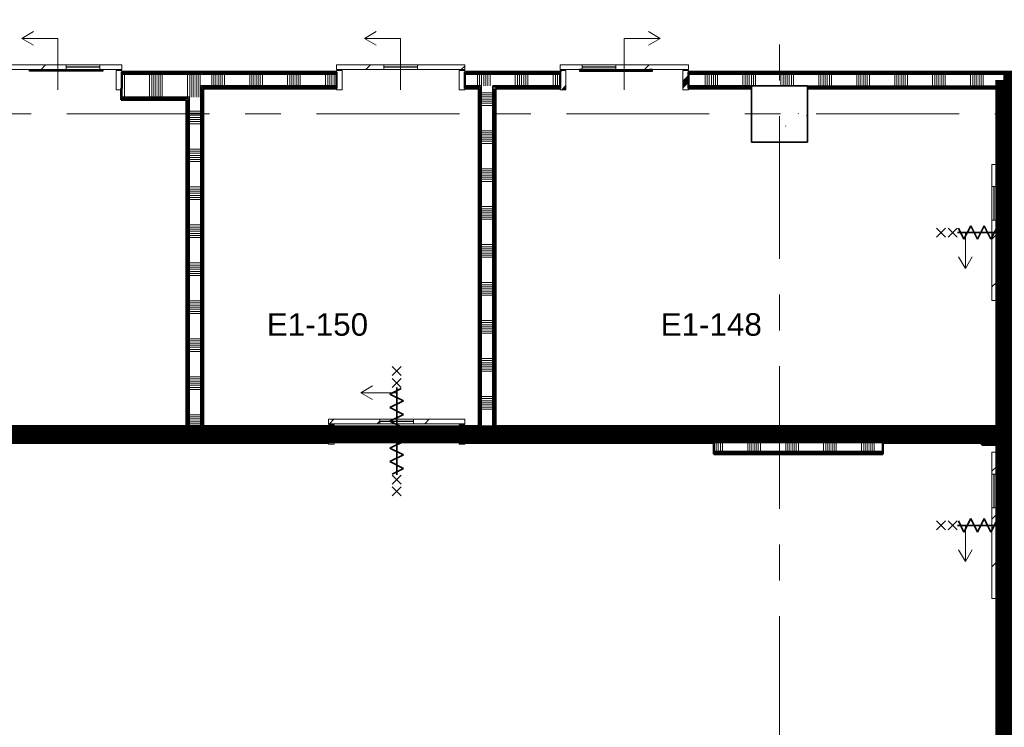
# Model space of a CAD drawing. Extents: x -3204 to 54657, y -2294 to 61632.
# Tile 26 of 65: x 24442 to 33200, y 33547 to 39837. Entities that reach past the tile are written whole.
import ezdxf

# ---------------------------------------------------------------- set-up
doc = ezdxf.new("R2010")
doc.units = 0
doc.header["$LTSCALE"] = 100
doc.linetypes.add('SCHEIDING_BRANDWEREND60', pattern=[3.2, 0.8, -1.6, 0.8])
doc.linetypes.add('stramien', pattern=[22.225, 12.7, -3.175, 3.175, -3.175])
for name, color, linetype, lineweight in [('00---0--FM-RUIMTENR', 7, 'Continuous', 18), ('BA20----_WANDEN', 14, 'Continuous', 50), ('BL$1A---_ALGEMEEN', 7, 'Continuous', 18), ('BL$7A---_STRAMIEN', 7, 'Continuous', 18), ('BL20----_WANDEN', 7, 'Continuous', 25), ('BL28----_CONSTRUCTIES', 4, 'Continuous', 18), ('BL30----_BRANDSYMBOLEN', 14, 'Continuous', 35), ('BL30----_KOZIJNEN', 14, 'Continuous', 25), ('BL40----_BRANDWERENDESCHEIDING_60MIN', 84, 'SCHEIDING_BRANDWEREND60', 158)]:
    doc.layers.add(name, color=color, linetype=linetype, lineweight=lineweight)
doc.styles.add('Arial', font='arial.ttf', dxfattribs={"height": 200})
pattern_1 = [(270, (25510, 39375), (500, 3e-14), []), (270, (25460, 39375), (500, 3e-14), []), (270, (25410, 39375), (500, 3e-14), []), (270, (25360, 39375), (500, 3e-14), [])]
pattern_2 = [(270, (29437.5, 39375), (500, 2e-12), []), (270, (29387.5, 39375), (500, 2e-12), []), (270, (29337.5, 39375), (500, 2e-12), []), (270, (29287.5, 39375), (500, 2e-12), [])]
pattern_3 = [(0, (25925, 37475), (0, 500), []), (0, (25925, 37425), (0, 500), []), (0, (25925, 37375), (0, 500), []), (0, (25925, 37325), (0, 500), [])]
pattern_4 = [(180, (28675, 37925), (6e-13, -500), []), (180, (28675, 37975), (6e-13, -500), []), (180, (28675, 38025), (6e-13, -500), []), (180, (28675, 38075), (6e-13, -500), [])]
pattern_5 = [(270, (27100, 36225), (500, 2e-12), []), (270, (27050, 36225), (500, 2e-12), []), (270, (27000, 36225), (500, 2e-12), []), (270, (26950, 36225), (500, 2e-12), [])]
pattern_6 = [(270, (32360, 36225), (500, 3e-14), []), (270, (32310, 36225), (500, 3e-14), []), (270, (32260, 36225), (500, 3e-14), []), (270, (32210, 36225), (500, 3e-14), [])]
pattern_7 = [(180, (33250, 35002.5), (-6e-14, -500), []), (180, (33250, 35052.5), (-6e-14, -500), []), (180, (33250, 35102.5), (-6e-14, -500), []), (180, (33250, 35152.5), (-6e-14, -500), [])]
pattern_8 = [(180, (33250, 37925), (6e-13, -500), []), (180, (33250, 37975), (6e-13, -500), []), (180, (33250, 38025), (6e-13, -500), []), (180, (33250, 38075), (6e-13, -500), [])]
pattern_9 = [(270, (31167.7, 36225), (500, 3e-14), []), (270, (31117.7, 36225), (500, 3e-14), []), (270, (31067.7, 36225), (500, 3e-14), []), (270, (31017.7, 36225), (500, 3e-14), [])]
pattern_10 = [(225, (16226.6, 26494.92), (212.132, -212.132), [])]
pattern_11 = [(45, (-20616.6, -26494.92), (-212.132, 212.132), [])]
pattern_12 = [(135, (25464.92, -24321.6), (-212.132, -212.132), [])]
pattern_13 = [(135, (22861.92, -24321.6), (-212.132, -212.132), [])]

# ---------------------------------------------------------------- blocks, each defined once
blk = doc.blocks.new('28_CL_beton - kolom - Betonkolom 500x500-V6-1')
at = {"layer": 'BL28----_CONSTRUCTIES'}
h = blk.add_hatch(dxfattribs=at)
h.set_pattern_fill('FP_8', color=256, style=0, pattern_type=2)
h.set_pattern_definition([(50, (-22321.6, -26194.9), (728.737, -63.756), [76.2, -838.2]), (355, (-22321.6, -26194.9), (-140.972, 764.228), [60.96, -670.56]), (100.451, (-22260.9, -26200.2), (587.77, 700.467), [64.76, -712.36]), (46.184, (-22321.6, -25991.7), (1084.316, -168.17), [114.3, -1257.3]), (96.636, (-22231.2, -26005.7), (949.61, 989.71), [97.14, -1068.54]), (351.184, (-22321.6, -25991.7), (949.62, 989.7), [91.44, -1005.84]), (21, (-22220, -26042.5), (606.458, -409.061), [76.2, -838.2]), (326, (-22220, -26042.5), (247.208, 736.753), [60.96, -670.56]), (71.451, (-22169.46, -26076.6), (853.668, 327.685), [64.76, -712.36]), (37.5, (-22321.6, -26194.92), (12.3547, 338.2201), [3.353, -659.079, 3.353, -677.367, -673.1]), (37.5, (-22321.6, -26194.92), (12.3547, 338.2201), [-1343.152, 3.353, -669.747]), (7.5, (-22321.6, -26194.92), (267.279, 400.722), [3.353, -384.759, 3.353, -643.839, -256.54]), (7.5, (-22321.6, -26194.92), (267.279, 400.722), [-1035.304, 3.353, -253.187]), (327.5, (-22548.17, -26194.92), (542.3633, -22.9153), [3.353, -250.647, 3.353, -1840.687]), (327.5, (-22548.17, -26194.92), (542.3633, -22.9153), [-257.353, -789.127, 3.353, -1048.207]), (317.5, (-22649.76, -26194.9), (592.517, 101.707), [3.353, -326.847, 3.353, -522.935, -746.76]), (317.5, (-22649.76, -26194.9), (592.517, 101.707), [-856.488, 3.353, -743.407])])
h.paths.add_polyline_path([(250, -250), (250, 250), (-250, 250), (-250, -250)], flags=0)
at = {"layer": 'BL28----_CONSTRUCTIES', "lineweight": 35}
for p, q in [((250, 250), (-250, 250)), ((-250, 250), (-250, -250)), ((250, -250), (250, 250)), ((-250, -250), (250, -250))]:
    blk.add_line(p, q, dxfattribs=at)
blk = doc.blocks.new('32_DR_AMC_s_enkele schuifdeur_V2 - 1140x2360-2910513-1')
at = {"layer": 'BL$1A---_ALGEMEEN'}
h = blk.add_hatch(dxfattribs=at)
h.set_pattern_fill('FP_681', color=256, style=0, pattern_type=2)
h.set_pattern_definition(pattern_10)
h.paths.add_polyline_path([(250, -95), (250, -135), (895, -135), (895, -95)], flags=0)
h.paths.add_polyline_path([(-50, -95), (-245, -95), (-245, -135), (-50, -135)], flags=0)
at = {"layer": 'BL30----_KOZIJNEN', "lineweight": 18}
h = blk.add_hatch(dxfattribs=at)
h.set_pattern_fill('FP_682', color=256, style=0, pattern_type=2)
h.set_pattern_definition([(225, (16226.6, 26494.9), (500, -500), []), (225, (16056.6, 26494.9), (500, -500), []), (225, (16046.6, 26494.9), (500, -500), []), (225, (16036.6, 26494.9), (500, -500), []), (225, (16026.6, 26494.9), (500, -500), []), (225, (16016.6, 26494.9), (500, -500), []), (225, (16006.6, 26494.9), (500, -500), []), (225, (15996.6, 26494.9), (500, -500), [])])
h.paths.add_polyline_path([(-245, 85), (-245, -85), (-195, -85), (-195, 85)], flags=0)
h.paths.add_polyline_path([(895, 85), (845, 85), (845, -85), (895, -85), (895, 41.9)], flags=0)
h = blk.add_hatch(dxfattribs=at)
h.set_pattern_fill('FP_681', color=256, style=0, pattern_type=2)
h.set_pattern_definition(pattern_10)
h.paths.add_polyline_path([(572, -83), (250, -83), (250, -92), (572, -92)], flags=0)
at = {"layer": 'BL$1A---_ALGEMEEN'}
for p, q in [((325, 84.9), (325, -371)), ((645, -371), (541.1, -311)), ((325, -371), (645, -371)), ((645, -371), (541.1, -431))]:
    blk.add_line(p, q, dxfattribs=at)
at = {"layer": 'BL30----_KOZIJNEN', "lineweight": 18}
for p, q in [((-245, 85), (-195, 85)), ((-245, -85), (-245, 85)), ((-195, 85), (-195, -85)), ((845, 85), (895, 85)), ((845, -85), (845, 85)), ((895, 85), (895, -85)), ((-195, -85), (-245, -85)), ((250, -92), (250, -83)), ((250, -83), (572, -83)), ((572, -83), (572, -92)), ((895, -85), (845, -85)), ((-245, -95), (-50, -95)), ((-245, -135), (-245, -95)), ((-50, -135), (-245, -135)), ((-50, -95), (-50, -135)), ((250, -95), (-50, -95)), ((-50, -118), (-50, -115)), ((-50, -115), (250, -115)), ((250, -118), (-50, -118)), ((-50, -135), (250, -135)), ((572, -92), (250, -92)), ((250, -95), (895, -95)), ((250, -135), (250, -95)), ((250, -115), (250, -118)), ((895, -135), (250, -135)), ((895, -95), (895, -135))]:
    blk.add_line(p, q, dxfattribs=at)
at = {"layer": 'BL30----_KOZIJNEN'}
for p, q in [((-75, -80), (-60, -80)), ((-75, -95), (-75, -80)), ((-72, -83), (-72, -92)), ((-60, -83), (-72, -83)), ((-60, -80), (-60, -83)), ((-60, -80), (560, -80)), ((250, -83), (-60, -83)), ((560, -80), (575, -80)), ((560, -83), (560, -80)), ((572, -83), (560, -83)), ((572, -92), (572, -83)), ((575, -80), (575, -95)), ((-50, -95), (-75, -95)), ((-72, -92), (-50, -92)), ((-50, -92), (-50, -95)), ((-50, -92), (250, -92)), ((250, -95), (-50, -95)), ((550, -92), (572, -92)), ((550, -95), (550, -92)), ((575, -95), (550, -95))]:
    blk.add_line(p, q, dxfattribs=at)
blk = doc.blocks.new('32_DR_AMC_s_enkele schuifdeur_V3 - 1140x2360-2908160-1')
at = {"layer": 'BL$1A---_ALGEMEEN'}
h = blk.add_hatch(dxfattribs=at)
h.set_pattern_fill('FP_683', color=256, style=0, pattern_type=2)
h.set_pattern_definition([(225, (19276.6, 26494.92), (212.132, -212.132), [])])
h.paths.add_polyline_path([(-245, -95), (-245, -135), (175, -135), (175, -95)], flags=0)
h.paths.add_polyline_path([(475, -95), (475, -135), (895, -135), (895, -95)], flags=0)
at = {"layer": 'BL30----_KOZIJNEN', "lineweight": 18}
h = blk.add_hatch(dxfattribs=at)
h.set_pattern_fill('FP_684', color=256, style=0, pattern_type=2)
h.set_pattern_definition([(225, (19276.6, 26494.9), (500, -500), []), (225, (19106.6, 26494.9), (500, -500), []), (225, (19096.6, 26494.9), (500, -500), []), (225, (19086.6, 26494.9), (500, -500), []), (225, (19076.6, 26494.9), (500, -500), []), (225, (19066.6, 26494.9), (500, -500), []), (225, (19056.6, 26494.9), (500, -500), []), (225, (19046.6, 26494.9), (500, -500), [])])
h.paths.add_polyline_path([(-245, 85), (-245, -85), (-195, -85), (-195, 85)], flags=0)
h.paths.add_polyline_path([(895, 85), (845, 85), (845, -85), (895, -85), (895, 41.9)], flags=0)
at = {"layer": 'BL$1A---_ALGEMEEN'}
for p, q in [((325, 84.9), (325, -371)), ((645, -371), (541.1, -311)), ((325, -371), (645, -371)), ((645, -371), (541.1, -431))]:
    blk.add_line(p, q, dxfattribs=at)
at = {"layer": 'BL30----_KOZIJNEN', "lineweight": 18}
for p, q in [((-245, 85), (-195, 85)), ((-245, -85), (-245, 85)), ((-195, 85), (-195, -85)), ((845, 85), (895, 85)), ((845, -85), (845, 85)), ((895, 85), (895, -85)), ((-195, -85), (-245, -85)), ((895, -85), (845, -85)), ((-245, -95), (175, -95)), ((-245, -135), (-245, -95)), ((175, -135), (-245, -135)), ((175, -95), (175, -135)), ((475, -95), (175, -95)), ((175, -118), (175, -115)), ((175, -115), (475, -115)), ((475, -118), (175, -118)), ((175, -135), (475, -135)), ((475, -95), (895, -95)), ((475, -135), (475, -95)), ((475, -115), (475, -118)), ((895, -135), (475, -135)), ((895, -95), (895, -135))]:
    blk.add_line(p, q, dxfattribs=at)
blk = doc.blocks.new('32_DR_AMC_s_enkele schuifdeur_V2 - 1140x2360-2910512-1')
at = {"layer": 'BL$1A---_ALGEMEEN'}
h = blk.add_hatch(dxfattribs=at)
h.set_pattern_fill('FP_685', color=256, style=0, pattern_type=2)
h.set_pattern_definition(pattern_11)
h.paths.add_polyline_path([(895, 95), (895, 135), (250, 135), (250, 95), (571.5, 95)], flags=0)
h.paths.add_polyline_path([(-50, 95), (-50, 135), (-245, 135), (-245, 95)], flags=0)
at = {"layer": 'BL30----_KOZIJNEN', "lineweight": 18}
h = blk.add_hatch(dxfattribs=at)
h.set_pattern_fill('FP_685', color=256, style=0, pattern_type=2)
h.set_pattern_definition(pattern_11)
h.paths.add_polyline_path([(572, 83), (571.5, 92), (250, 92), (250, 83), (571.5, 83)], flags=0)
h = blk.add_hatch(dxfattribs=at)
h.set_pattern_fill('FP_686', color=256, style=0, pattern_type=2)
h.set_pattern_definition([(45, (-20616.6, -26494.9), (-500, 500), []), (45, (-20446.6, -26494.9), (-500, 500), []), (45, (-20436.6, -26494.9), (-500, 500), []), (45, (-20426.6, -26494.9), (-500, 500), []), (45, (-20416.6, -26494.9), (-500, 500), []), (45, (-20406.6, -26494.9), (-500, 500), []), (45, (-20396.6, -26494.9), (-500, 500), []), (45, (-20386.6, -26494.9), (-500, 500), [])])
h.paths.add_polyline_path([(895, -85), (895, 85), (845, 85), (845, -85)], flags=0)
h.paths.add_polyline_path([(-195, -85), (-195, 85), (-245, 85), (-245, -85)], flags=0)
at = {"layer": 'BL$1A---_ALGEMEEN'}
for p, q in [((325, -84.9), (325, 371)), ((325, 371), (645, 371)), ((645, 371), (541.1, 431)), ((645, 371), (541.1, 311))]:
    blk.add_line(p, q, dxfattribs=at)
at = {"layer": 'BL30----_KOZIJNEN', "lineweight": 18}
for p, q in [((-50, 135), (-245, 135)), ((-245, 135), (-245, 95)), ((-245, 95), (-50, 95)), ((-50, 95), (-50, 135)), ((-50, 135), (250, 135)), ((250, 118), (-50, 118)), ((-50, 118), (-50, 115)), ((-50, 115), (250, 115)), ((250, 95), (-50, 95)), ((895, 135), (250, 135)), ((250, 135), (250, 95)), ((250, 115), (250, 118)), ((250, 95), (895, 95)), ((572, 92), (250, 92)), ((250, 92), (250, 83)), ((572, 83), (572, 92)), ((895, 95), (895, 135)), ((-245, 85), (-245, -85)), ((-195, 85), (-245, 85)), ((-195, -85), (-195, 85)), ((250, 83), (572, 83)), ((895, 85), (845, 85)), ((845, 85), (845, -85)), ((895, -85), (895, 85)), ((-245, -85), (-195, -85)), ((845, -85), (895, -85))]:
    blk.add_line(p, q, dxfattribs=at)
at = {"layer": 'BL30----_KOZIJNEN'}
for p, q in [((-50, 95), (-75, 95)), ((-75, 95), (-75, 80)), ((-72, 83), (-72, 92)), ((-72, 92), (-50, 92)), ((-50, 92), (-50, 95)), ((250, 95), (-50, 95)), ((-50, 92), (250, 92)), ((550, 95), (550, 92)), ((575, 95), (550, 95)), ((550, 92), (572, 92)), ((572, 92), (572, 83)), ((575, 80), (575, 95)), ((-75, 80), (-60, 80)), ((-60, 83), (-72, 83)), ((-60, 80), (-60, 83)), ((250, 83), (-60, 83)), ((-60, 80), (560, 80)), ((572, 83), (560, 83)), ((560, 83), (560, 80)), ((560, 80), (575, 80))]:
    blk.add_line(p, q, dxfattribs=at)
blk = doc.blocks.new('32_DR_AMC_s_enkele schuifdeur_V3 - 1210x2360_wbdbo60-2939372-1')
at = {"layer": 'BL30----_BRANDSYMBOLEN', "lineweight": 18}
h = blk.add_hatch(dxfattribs=at)
h.set_pattern_fill('FP_687', color=256, style=0, pattern_type=2)
h.set_pattern_definition([(225, (19241.6, 23344.92), (212.132, -212.132), [])])
h.paths.add_polyline_path([(-280, -95), (-280, -135), (175, -135), (175, -95)], flags=0)
h.paths.add_polyline_path([(475, -95), (475, -135), (930, -135), (930, -95)], flags=0)
at = {"layer": 'BL30----_KOZIJNEN', "lineweight": 18}
h = blk.add_hatch(dxfattribs=at)
h.set_pattern_fill('FP_688', color=256, style=0, pattern_type=2)
h.set_pattern_definition([(225, (19241.6, 23344.9), (500, -500), []), (225, (19071.6, 23344.9), (500, -500), []), (225, (19061.6, 23344.9), (500, -500), []), (225, (19051.6, 23344.9), (500, -500), []), (225, (19041.6, 23344.9), (500, -500), []), (225, (19031.6, 23344.9), (500, -500), []), (225, (19021.6, 23344.9), (500, -500), []), (225, (19011.6, 23344.9), (500, -500), [])])
h.paths.add_polyline_path([(-230, 85), (-280, 85), (-280, -85), (-230, -85)], flags=0)
h.paths.add_polyline_path([(880, 85), (880, -85), (930, -85), (930, 85)], flags=0)
at = {"layer": 'BL$1A---_ALGEMEEN'}
for p, q in [((325, 84.9), (325, -371)), ((645, -371), (541.1, -311)), ((325, -371), (645, -371)), ((645, -371), (541.1, -431))]:
    blk.add_line(p, q, dxfattribs=at)
at = {"layer": 'BL30----_BRANDSYMBOLEN'}
for p, q in [((285, 466.4), (365, 546.4)), ((365, 466.4), (285, 546.4)), ((285, 361.4), (365, 441.4)), ((365, 361.4), (285, 441.4)), ((365, 351.4), (265, 301.4)), ((325, -416.3), (325, 358.7)), ((325, -416.3), (325, 358.7)), ((265, 301.4), (385, 241.4)), ((385, 241.4), (265, 181.4)), ((265, 181.4), (385, 121.4)), ((385, 121.4), (265, 61.4)), ((265, 61.4), (385, 1.4)), ((385, 1.4), (265, -58.6)), ((265, -58.6), (385, -118.6)), ((385, -118.6), (265, -178.6)), ((265, -178.6), (385, -238.6)), ((385, -238.6), (265, -298.6)), ((265, -298.6), (385, -358.6)), ((385, -358.6), (285, -408.6)), ((365, -498.7), (285, -418.6)), ((285, -498.7), (365, -418.6)), ((285, -603.6), (365, -523.6)), ((365, -603.6), (285, -523.6))]:
    blk.add_line(p, q, dxfattribs=at)
at = {"layer": 'BL30----_KOZIJNEN', "lineweight": 18}
for p, q in [((-280, 85), (-230, 85)), ((-280, -85), (-280, 85)), ((-230, 85), (-230, -85)), ((880, 85), (930, 85)), ((880, -85), (880, 85)), ((930, 85), (930, -85)), ((-230, -85), (-280, -85)), ((930, -85), (880, -85)), ((-280, -95), (175, -95)), ((-280, -135), (-280, -95)), ((175, -135), (-280, -135)), ((175, -95), (175, -135)), ((475, -95), (175, -95)), ((175, -118), (175, -115)), ((175, -115), (475, -115)), ((475, -118), (175, -118)), ((175, -135), (475, -135)), ((475, -95), (930, -95)), ((475, -135), (475, -95)), ((475, -115), (475, -118)), ((930, -135), (475, -135)), ((930, -95), (930, -135))]:
    blk.add_line(p, q, dxfattribs=at)
blk = doc.blocks.new('32_DR_AMC_s_enkele schuifdeur_V2 - 1210x2360_wbdbo60-2939375-1')
at = {"layer": 'BL30----_BRANDSYMBOLEN', "lineweight": 18}
h = blk.add_hatch(dxfattribs=at)
h.set_pattern_fill('FP_710', color=256, style=0, pattern_type=2)
h.set_pattern_definition(pattern_12)
h.paths.add_polyline_path([(930, -70), (215, -70), (215, -110), (930, -110)], flags=0)
h.paths.add_polyline_path([(-85, -110), (-85, -70), (-280, -70), (-280, -110)], flags=0)
at = {"layer": 'BL30----_KOZIJNEN', "lineweight": 18}
h = blk.add_hatch(dxfattribs=at)
h.set_pattern_fill('FP_710', color=256, style=0, pattern_type=2)
h.set_pattern_definition(pattern_12)
h.paths.add_polyline_path([(537, -58), (215, -58), (215, -67), (537, -67)], flags=0)
at = {"layer": 'BL$1A---_ALGEMEEN'}
for p, q in [((325, 109.9), (325, -346)), ((325, -346), (645, -346)), ((645, -346), (541.1, -286)), ((645, -346), (541.1, -406))]:
    blk.add_line(p, q, dxfattribs=at)
at = {"layer": 'BL30----_BRANDSYMBOLEN'}
for p, q in [((285, 466.4), (365, 546.4)), ((365, 466.4), (285, 546.4)), ((285, 361.4), (365, 441.4)), ((365, 361.4), (285, 441.4)), ((365, 351.4), (265, 301.4)), ((325, -416.3), (325, 358.7)), ((325, -416.3), (325, 358.7)), ((265, 301.4), (385, 241.4)), ((385, 241.4), (265, 181.4)), ((265, 181.4), (385, 121.4)), ((385, 121.4), (265, 61.4)), ((265, 61.4), (385, 1.4)), ((385, 1.4), (265, -58.6)), ((265, -58.6), (385, -118.6)), ((385, -118.6), (265, -178.6)), ((265, -178.6), (385, -238.6)), ((385, -238.6), (265, -298.6)), ((265, -298.6), (385, -358.6)), ((385, -358.6), (285, -408.6)), ((365, -498.7), (285, -418.6)), ((285, -498.7), (365, -418.6)), ((285, -603.6), (365, -523.6)), ((365, -603.6), (285, -523.6))]:
    blk.add_line(p, q, dxfattribs=at)
at = {"layer": 'BL30----_KOZIJNEN', "lineweight": 18}
for p, q in [((-280, 60), (-230, 60)), ((-280, -60), (-280, 60)), ((-230, 60), (-230, -60)), ((880, 60), (930, 60)), ((880, -60), (880, 60)), ((930, 60), (930, -60)), ((-230, -60), (-280, -60)), ((-280, -70), (-85, -70)), ((-280, -110), (-280, -70)), ((-85, -70), (-85, -110)), ((215, -70), (-85, -70)), ((215, -67), (215, -58)), ((215, -58), (537, -58)), ((537, -67), (215, -67)), ((215, -70), (930, -70)), ((215, -110), (215, -70)), ((537, -58), (537, -67)), ((930, -60), (880, -60)), ((930, -70), (930, -110)), ((-85, -110), (-280, -110)), ((-85, -93), (-85, -90)), ((-85, -90), (215, -90)), ((215, -93), (-85, -93)), ((-85, -110), (215, -110)), ((215, -90), (215, -93)), ((930, -110), (215, -110))]:
    blk.add_line(p, q, dxfattribs=at)
at = {"layer": 'BL30----_KOZIJNEN'}
for p, q in [((-110, -55), (-95, -55)), ((-110, -70), (-110, -55)), ((-85, -70), (-110, -70)), ((-107, -58), (-107, -67)), ((-95, -58), (-107, -58)), ((-107, -67), (-85, -67)), ((-95, -55), (-95, -58)), ((-95, -55), (525, -55)), ((215, -58), (-95, -58)), ((-85, -67), (-85, -70)), ((-85, -67), (215, -67)), ((215, -70), (-85, -70)), ((515, -67), (537, -67)), ((515, -70), (515, -67)), ((540, -70), (515, -70)), ((525, -55), (540, -55)), ((525, -58), (525, -55)), ((537, -58), (525, -58)), ((537, -67), (537, -58)), ((540, -55), (540, -70))]:
    blk.add_line(p, q, dxfattribs=at)
blk = doc.blocks.new('32_DR_AMC_s_enkele schuifdeur_V2 - 1300x2360_wbdbo60-2939376-1')
at = {"layer": 'BL30----_BRANDSYMBOLEN', "lineweight": 18}
h = blk.add_hatch(dxfattribs=at)
h.set_pattern_fill('FP_711', color=256, style=0, pattern_type=2)
h.set_pattern_definition(pattern_13)
h.paths.add_polyline_path([(975, -70), (170, -70), (170, -110), (975, -110)], flags=0)
h.paths.add_polyline_path([(-130, -70), (-325, -70), (-325, -110), (-130, -110)], flags=0)
at = {"layer": 'BL30----_KOZIJNEN', "lineweight": 18}
h = blk.add_hatch(dxfattribs=at)
h.set_pattern_fill('FP_712', color=256, style=0, pattern_type=2)
h.set_pattern_definition([(135, (22861.9, -24321.6), (-500, -500), []), (135, (22861.9, -24151.6), (-500, -500), []), (135, (22861.9, -24141.6), (-500, -500), []), (135, (22861.9, -24131.6), (-500, -500), []), (135, (22861.9, -24121.6), (-500, -500), []), (135, (22861.9, -24111.6), (-500, -500), []), (135, (22861.9, -24101.6), (-500, -500), []), (135, (22861.9, -24091.6), (-500, -500), [])])
h.paths.add_polyline_path([(975, 60), (925, 60), (925, -60), (975, -60)], flags=0)
h.paths.add_polyline_path([(-275, 60), (-325, 60), (-325, -60), (-275, -60)], flags=0)
h = blk.add_hatch(dxfattribs=at)
h.set_pattern_fill('FP_711', color=256, style=0, pattern_type=2)
h.set_pattern_definition(pattern_13)
h.paths.add_polyline_path([(492, -58), (170, -58), (170, -67), (492, -67)], flags=0)
at = {"layer": 'BL$1A---_ALGEMEEN'}
for p, q in [((325, 109.9), (325, -346)), ((325, -346), (645, -346)), ((645, -346), (541.1, -286)), ((645, -346), (541.1, -406))]:
    blk.add_line(p, q, dxfattribs=at)
at = {"layer": 'BL30----_BRANDSYMBOLEN'}
for p, q in [((285, 466.4), (365, 546.4)), ((365, 466.4), (285, 546.4)), ((285, 361.4), (365, 441.4)), ((365, 361.4), (285, 441.4)), ((365, 351.4), (265, 301.4)), ((325, -416.3), (325, 358.7)), ((325, -416.3), (325, 358.7)), ((265, 301.4), (385, 241.4)), ((385, 241.4), (265, 181.4)), ((265, 181.4), (385, 121.4)), ((385, 121.4), (265, 61.4)), ((265, 61.4), (385, 1.4)), ((385, 1.4), (265, -58.6)), ((265, -58.6), (385, -118.6)), ((385, -118.6), (265, -178.6)), ((265, -178.6), (385, -238.6)), ((385, -238.6), (265, -298.6)), ((265, -298.6), (385, -358.6)), ((385, -358.6), (285, -408.6)), ((365, -498.7), (285, -418.6)), ((285, -498.7), (365, -418.6)), ((285, -603.6), (365, -523.6)), ((365, -603.6), (285, -523.6))]:
    blk.add_line(p, q, dxfattribs=at)
at = {"layer": 'BL30----_KOZIJNEN', "lineweight": 18}
for p, q in [((-325, 60), (-275, 60)), ((-325, -60), (-325, 60)), ((-275, 60), (-275, -60)), ((925, 60), (975, 60)), ((925, -60), (925, 60)), ((975, 60), (975, -60)), ((-275, -60), (-325, -60)), ((-325, -70), (-130, -70)), ((-325, -110), (-325, -70)), ((-130, -70), (-130, -110)), ((170, -70), (-130, -70)), ((170, -67), (170, -58)), ((170, -58), (492, -58)), ((492, -67), (170, -67)), ((170, -70), (975, -70)), ((170, -110), (170, -70)), ((492, -58), (492, -67)), ((975, -60), (925, -60)), ((975, -70), (975, -110)), ((-130, -110), (-325, -110)), ((-130, -93), (-130, -90)), ((-130, -90), (170, -90)), ((170, -93), (-130, -93)), ((-130, -110), (170, -110)), ((170, -90), (170, -93)), ((975, -110), (170, -110))]:
    blk.add_line(p, q, dxfattribs=at)
at = {"layer": 'BL30----_KOZIJNEN'}
for p, q in [((-155, -55), (-140, -55)), ((-155, -70), (-155, -55)), ((-130, -70), (-155, -70)), ((-152, -58), (-152, -67)), ((-140, -58), (-152, -58)), ((-152, -67), (-130, -67)), ((-140, -55), (-140, -58)), ((-140, -55), (480, -55)), ((170, -58), (-140, -58)), ((-130, -67), (-130, -70)), ((-130, -67), (170, -67)), ((170, -70), (-130, -70)), ((470, -67), (492, -67)), ((470, -70), (470, -67)), ((495, -70), (470, -70)), ((480, -55), (495, -55)), ((480, -58), (480, -55)), ((492, -58), (480, -58)), ((492, -67), (492, -58)), ((495, -55), (495, -70))]:
    blk.add_line(p, q, dxfattribs=at)

msp = doc.modelspace()

# ---------------------------------------------------------------- hatches: boundary and pattern name
at = {"layer": 'BA20----_WANDEN', "lineweight": 18}
h = msp.add_hatch(dxfattribs=at)
h.set_pattern_fill('FP_256', color=256, angle=-270, style=0, pattern_type=2)
h.set_pattern_definition([(270, (25710, 39375), (337.5, 2e-14), []), (270, (25691.25, 39375), (337.5, 2e-14), []), (270, (25672.5, 39375), (337.5, 2e-14), []), (270, (25653.75, 39375), (337.5, 2e-14), []), (270, (25635, 39375), (337.5, 2e-14), []), (270, (25616.25, 39375), (337.5, 2e-14), []), (270, (25597.5, 39375), (337.5, 2e-14), [])])
h.paths.add_polyline_path([(25950, 39150), (26050, 39150), (26050, 39350), (25350, 39350), (25350, 39225), (25345, 39225), (25345, 39150), (25726.6, 39150)], flags=0)
h = msp.add_hatch(dxfattribs=at)
h.set_pattern_fill('FP_255', color=256, angle=-270, style=0, pattern_type=2)
h.set_pattern_definition(pattern_1)
h.paths.add_polyline_path([(26075, 39362.5), (26075, 39375), (25350, 39375), (25350, 39362.5), (26062.5, 39362.5)], flags=0)
h = msp.add_hatch(dxfattribs=at)
h.set_pattern_fill('FP_255', color=256, angle=-270, style=0, pattern_type=2)
h.set_pattern_definition(pattern_1)
h.paths.add_polyline_path([(25350, 39350), (26062.5, 39350), (26062.5, 39362.5), (25350, 39362.5)], flags=0)
h = msp.add_hatch(dxfattribs=at)
h.set_pattern_fill('FP_258', color=256, angle=-270, style=0, pattern_type=2)
h.set_pattern_definition([(270, (29637.5, 39375), (337.5, 1e-12), []), (270, (29618.75, 39375), (337.5, 1e-12), []), (270, (29600, 39375), (337.5, 1e-12), []), (270, (29581.25, 39375), (337.5, 1e-12), []), (270, (29562.5, 39375), (337.5, 1e-12), []), (270, (29543.75, 39375), (337.5, 1e-12), []), (270, (29525, 39375), (337.5, 1e-12), [])])
h.paths.add_polyline_path([(33200, 39250), (33200, 39350), (30390, 39350), (30390, 39250), (33175, 39250)], flags=0)
h.paths.add_polyline_path([(29250, 39250), (29250, 39350), (28400, 39350), (28400, 39250), (28650, 39250)], flags=0)
h.paths.add_polyline_path([(27260, 39250), (27260, 39350), (26050, 39350), (26050, 39250), (26075, 39250)], flags=0)
h = msp.add_hatch(dxfattribs=at)
h.set_pattern_fill('FP_259', color=256, angle=90, style=0, pattern_type=2)
h.set_pattern_definition(pattern_3)
h.paths.add_polyline_path([(26075, 36225), (26075, 39237.5), (26062.5, 39237.5), (26062.5, 36225)], flags=0)
h.paths.add_polyline_path([(26075, 39350), (26075, 39362.5), (26062.5, 39362.5), (26062.5, 39350)], flags=0)
h = msp.add_hatch(dxfattribs=at)
h.set_pattern_fill('FP_257', color=256, angle=-270, style=0, pattern_type=2)
h.set_pattern_definition(pattern_2)
h.paths.add_polyline_path([(33200, 39362.5), (33200, 39375), (30390, 39375), (30390, 39362.5)], flags=0)
h.paths.add_polyline_path([(29250, 39362.5), (29250, 39375), (28400, 39375), (28400, 39362.5)], flags=0)
h.paths.add_polyline_path([(27260, 39362.5), (27260, 39375), (26075, 39375), (26075, 39362.5)], flags=0)
h = msp.add_hatch(dxfattribs=at)
h.set_pattern_fill('FP_257', color=256, angle=-270, style=0, pattern_type=2)
h.set_pattern_definition(pattern_2)
h.paths.add_polyline_path([(33200, 39350), (33200, 39362.5), (30390, 39362.5), (30390, 39350)], flags=0)
h.paths.add_polyline_path([(28400, 39350), (29250, 39350), (29250, 39362.5), (28400, 39362.5)], flags=0)
h.paths.add_polyline_path([(27260, 39350), (27260, 39362.5), (26075, 39362.5), (26075, 39350)], flags=0)
h = msp.add_hatch(dxfattribs=at)
h.set_pattern_fill('FP_259', color=256, angle=90, style=0, pattern_type=2)
h.set_pattern_definition(pattern_3)
h.paths.add_polyline_path([(26062.5, 36225), (26062.5, 39250), (26050, 39250), (26050, 36225)], flags=0)
h = msp.add_hatch(dxfattribs=at)
h.set_pattern_fill('FP_257', color=256, angle=-270, style=0, pattern_type=2)
h.set_pattern_definition(pattern_2)
h.paths.add_polyline_path([(33162.5, 39237.5), (33175, 39237.5), (33175, 39250), (31450, 39250), (31450, 39237.5), (32236.4, 39237.5)], flags=0)
h.paths.add_polyline_path([(30950, 39237.5), (30950, 39250), (30390, 39250), (30390, 39237.5)], flags=0)
h.paths.add_polyline_path([(29250, 39237.5), (29250, 39250), (28650, 39250), (28650, 39237.5)], flags=0)
h.paths.add_polyline_path([(28400, 39237.5), (28550, 39237.5), (28550, 39250), (28400, 39250)], flags=0)
h.paths.add_polyline_path([(27260, 39237.5), (27260, 39250), (26062.5, 39250), (26062.5, 39237.5), (26075, 39237.5)], flags=0)
h = msp.add_hatch(dxfattribs=at)
h.set_pattern_fill('FP_257', color=256, angle=-270, style=0, pattern_type=2)
h.set_pattern_definition(pattern_2)
h.paths.add_polyline_path([(33150, 39225), (33162.5, 39225), (33162.5, 39237.5), (31450, 39237.5), (31450, 39225), (32236.4, 39225)], flags=0)
h.paths.add_polyline_path([(30950, 39225), (30950, 39237.5), (30390, 39237.5), (30390, 39225)], flags=0)
h.paths.add_polyline_path([(29250, 39225), (29250, 39237.5), (28650, 39237.5), (28650, 39225), (28675, 39225)], flags=0)
h.paths.add_polyline_path([(28400, 39225), (28537.5, 39225), (28537.5, 39237.5), (28400, 39237.5)], flags=0)
h.paths.add_polyline_path([(27260, 39225), (27260, 39237.5), (26075, 39237.5), (26075, 39225)], flags=0)
h = msp.add_hatch(dxfattribs=at)
h.set_pattern_fill('FP_261', color=256, angle=90, style=0, pattern_type=2)
h.set_pattern_definition(pattern_4)
h.paths.add_polyline_path([(28550, 36212.5), (28550, 39237.5), (28537.5, 39237.5), (28537.5, 36212.5)], flags=0)
h = msp.add_hatch(dxfattribs=at)
h.set_pattern_fill('FP_262', color=256, angle=90, style=0, pattern_type=2)
h.set_pattern_definition([(180, (28675, 37725), (4e-13, -337.5), []), (180, (28675, 37743.75), (4e-13, -337.5), []), (180, (28675, 37762.5), (4e-13, -337.5), []), (180, (28675, 37781.25), (4e-13, -337.5), []), (180, (28675, 37800), (4e-13, -337.5), []), (180, (28675, 37818.75), (4e-13, -337.5), []), (180, (28675, 37837.5), (4e-13, -337.5), [])])
h.paths.add_polyline_path([(28650, 36200), (28650, 39250), (28550, 39250), (28550, 36200)], flags=0)
h = msp.add_hatch(dxfattribs=at)
h.set_pattern_fill('FP_522', color=256, angle=90, style=0, pattern_type=2)
h.set_pattern_definition(pattern_8)
h.paths.add_polyline_path([(33162.5, 36212.5), (33175, 36212.5), (33175, 37340), (33162.5, 37340), (33162.5, 36225)], flags=0)
h.paths.add_polyline_path([(33162.5, 38550), (33175, 38550), (33175, 39237.5), (33162.5, 39237.5), (33162.5, 38658.8)], flags=0)
h = msp.add_hatch(dxfattribs=at)
h.set_pattern_fill('FP_523', color=256, angle=90, style=0, pattern_type=2)
h.set_pattern_definition([(180, (33250, 37725), (4e-13, -337.5), []), (180, (33250, 37743.75), (4e-13, -337.5), []), (180, (33250, 37762.5), (4e-13, -337.5), []), (180, (33250, 37781.25), (4e-13, -337.5), []), (180, (33250, 37800), (4e-13, -337.5), []), (180, (33250, 37818.75), (4e-13, -337.5), []), (180, (33250, 37837.5), (4e-13, -337.5), [])])
h.paths.add_polyline_path([(33175, 36200), (33225, 36200), (33225, 37340), (33175, 37340), (33175, 36212.5)], flags=0)
h.paths.add_polyline_path([(33175, 38550), (33225, 38550), (33225, 39250), (33175, 39250), (33175, 38658.8)], flags=0)
h = msp.add_hatch(dxfattribs=at)
h.set_pattern_fill('FP_255', color=256, angle=-270, style=0, pattern_type=2)
h.set_pattern_definition(pattern_1)
h.paths.add_polyline_path([(25345, 39137.5), (25950, 39137.5), (25950, 39150), (25345, 39150)], flags=0)
h = msp.add_hatch(dxfattribs=at)
h.set_pattern_fill('FP_260', color=256, angle=90, style=0, pattern_type=2)
h.set_pattern_definition([(0, (25925, 37675), (0, 337.5), []), (0, (25925, 37656.25), (0, 337.5), []), (0, (25925, 37637.5), (0, 337.5), []), (0, (25925, 37618.75), (0, 337.5), []), (0, (25925, 37600), (0, 337.5), []), (0, (25925, 37581.25), (0, 337.5), []), (0, (25925, 37562.5), (0, 337.5), [])])
h.paths.add_polyline_path([(26050, 36200), (26050, 39150), (25950, 39150), (25950, 36200)], flags=0)
h = msp.add_hatch(dxfattribs=at)
h.set_pattern_fill('FP_261', color=256, angle=90, style=0, pattern_type=2)
h.set_pattern_definition(pattern_4)
h.paths.add_polyline_path([(28537.5, 36225), (28537.5, 39225), (28525, 39225), (28525, 36225)], flags=0)
h = msp.add_hatch(dxfattribs=at)
h.set_pattern_fill('FP_261', color=256, angle=90, style=0, pattern_type=2)
h.set_pattern_definition(pattern_4)
h.paths.add_polyline_path([(28662.5, 36225), (28662.5, 39225), (28650, 39225), (28650, 36225)], flags=0)
h = msp.add_hatch(dxfattribs=at)
h.set_pattern_fill('FP_261', color=256, angle=90, style=0, pattern_type=2)
h.set_pattern_definition(pattern_4)
h.paths.add_polyline_path([(28675, 36225), (28675, 39225), (28662.5, 39225), (28662.5, 36225)], flags=0)
h = msp.add_hatch(dxfattribs=at)
h.set_pattern_fill('FP_522', color=256, angle=90, style=0, pattern_type=2)
h.set_pattern_definition(pattern_8)
h.paths.add_polyline_path([(33162.5, 36225), (33162.5, 37340), (33150, 37340), (33150, 36225)], flags=0)
h.paths.add_polyline_path([(33150, 38550), (33162.5, 38550), (33162.5, 39225), (33150, 39225), (33150, 38658.8)], flags=0)
h = msp.add_hatch(dxfattribs=at)
h.set_pattern_fill('FP_255', color=256, angle=-270, style=0, pattern_type=2)
h.set_pattern_definition(pattern_1)
h.paths.add_polyline_path([(25925, 39125), (25937.5, 39125), (25937.5, 39137.5), (25345, 39137.5), (25345, 39125), (25726.6, 39125)], flags=0)
h = msp.add_hatch(dxfattribs=at)
h.set_pattern_fill('FP_259', color=256, angle=90, style=0, pattern_type=2)
h.set_pattern_definition(pattern_3)
h.paths.add_polyline_path([(25937.5, 36225), (25937.5, 39125), (25925, 39125), (25925, 36225)], flags=0)
h = msp.add_hatch(dxfattribs=at)
h.set_pattern_fill('FP_259', color=256, angle=90, style=0, pattern_type=2)
h.set_pattern_definition(pattern_3)
h.paths.add_polyline_path([(25950, 36212.5), (25950, 39137.5), (25937.5, 39137.5), (25937.5, 36212.5)], flags=0)
h = msp.add_hatch(dxfattribs=at)
h.set_pattern_fill('FP_265', color=256, angle=-270, style=0, pattern_type=2)
h.set_pattern_definition(pattern_5)
h.paths.add_polyline_path([(30615.4, 36212.5), (30615.4, 36225), (28650, 36225), (28650, 36212.5), (30066.5, 36212.5)], flags=0)
h.paths.add_polyline_path([(28537.5, 36212.5), (28537.5, 36225), (28400, 36225), (28400, 36212.5)], flags=0)
h.paths.add_polyline_path([(25726.6, 36212.5), (25937.5, 36212.5), (25937.5, 36225), (23984.6, 36225), (23984.6, 36212.5)], flags=0)
h.paths.add_polyline_path([(27190, 36212.5), (27190, 36225), (26050, 36225), (26050, 36212.5)], flags=0)
h = msp.add_hatch(dxfattribs=at)
h.set_pattern_fill('FP_265', color=256, angle=-270, style=0, pattern_type=2)
h.set_pattern_definition(pattern_5)
h.paths.add_polyline_path([(30066.5, 36200), (30615.4, 36200), (30615.4, 36212.5), (28650, 36212.5), (28650, 36200)], flags=0)
h.paths.add_polyline_path([(28550, 36200), (28550, 36212.5), (28400, 36212.5), (28400, 36200)], flags=0)
h.paths.add_polyline_path([(27190, 36200), (27190, 36212.5), (26050, 36212.5), (26050, 36200)], flags=0)
h.paths.add_polyline_path([(25950, 36200), (25950, 36212.5), (23984.6, 36212.5), (23984.6, 36200), (25726.6, 36200)], flags=0)
h = msp.add_hatch(dxfattribs=at)
h.set_pattern_fill('FP_266', color=256, angle=-270, style=0, pattern_type=2)
h.set_pattern_definition([(270, (27300, 36225), (337.5, 1e-12), []), (270, (27281.25, 36225), (337.5, 1e-12), []), (270, (27262.5, 36225), (337.5, 1e-12), []), (270, (27243.75, 36225), (337.5, 1e-12), []), (270, (27225, 36225), (337.5, 1e-12), []), (270, (27206.25, 36225), (337.5, 1e-12), []), (270, (27187.5, 36225), (337.5, 1e-12), [])])
h.paths.add_polyline_path([(30615.4, 36100), (30615.4, 36200), (28400, 36200), (28400, 36100), (30066.5, 36100)], flags=0)
h.paths.add_polyline_path([(27190, 36100), (27190, 36200), (23984.6, 36200), (23984.6, 36100), (25726.6, 36100)], flags=0)
h = msp.add_hatch(dxfattribs=at)
h.set_pattern_fill('FP_524', color=256, angle=-270, style=0, pattern_type=2)
h.set_pattern_definition(pattern_9)
h.paths.add_polyline_path([(32120, 36212.5), (32120, 36225), (30615.4, 36225), (30615.4, 36212.5)], flags=0)
h = msp.add_hatch(dxfattribs=at)
h.set_pattern_fill('FP_524', color=256, angle=-270, style=0, pattern_type=2)
h.set_pattern_definition(pattern_9)
h.paths.add_polyline_path([(32120, 36200), (32120, 36212.5), (30615.4, 36212.5), (30615.4, 36200)], flags=0)
h = msp.add_hatch(dxfattribs=at)
h.set_pattern_fill('FP_525', color=256, angle=-270, style=0, pattern_type=2)
h.set_pattern_definition([(270, (31367.7, 36225), (337.5, 2e-14), []), (270, (31348.95, 36225), (337.5, 2e-14), []), (270, (31330.2, 36225), (337.5, 2e-14), []), (270, (31311.45, 36225), (337.5, 2e-14), []), (270, (31292.7, 36225), (337.5, 2e-14), []), (270, (31273.95, 36225), (337.5, 2e-14), []), (270, (31255.2, 36225), (337.5, 2e-14), [])])
h.paths.add_polyline_path([(32120, 36000), (32120, 36200), (30615.4, 36200), (30615.4, 36000)], flags=0)
h = msp.add_hatch(dxfattribs=at)
h.set_pattern_fill('FP_269', color=256, angle=-270, style=0, pattern_type=2)
h.set_pattern_definition(pattern_6)
h.paths.add_polyline_path([(33050.1, 36212.5), (33162.5, 36212.5), (33162.5, 36225), (32120, 36225), (32120, 36212.5), (33000, 36212.5)], flags=0)
h.paths.add_polyline_path([(33237.5, 36212.5), (33237.5, 36225), (33225, 36225), (33225, 36212.5)], flags=0)
h = msp.add_hatch(dxfattribs=at)
h.set_pattern_fill('FP_269', color=256, angle=-270, style=0, pattern_type=2)
h.set_pattern_definition(pattern_6)
h.paths.add_polyline_path([(33175, 36200), (33175, 36212.5), (32120, 36212.5), (32120, 36200), (33050.1, 36200)], flags=0)
h = msp.add_hatch(dxfattribs=at)
h.set_pattern_fill('FP_270', color=256, angle=-270, style=0, pattern_type=2)
h.set_pattern_definition([(270, (32560, 36225), (337.5, 2e-14), []), (270, (32541.25, 36225), (337.5, 2e-14), []), (270, (32522.5, 36225), (337.5, 2e-14), []), (270, (32503.75, 36225), (337.5, 2e-14), []), (270, (32485, 36225), (337.5, 2e-14), []), (270, (32466.25, 36225), (337.5, 2e-14), []), (270, (32447.5, 36225), (337.5, 2e-14), [])])
h.paths.add_polyline_path([(33025, 36100), (33025, 36200), (32120, 36200), (32120, 36100), (33012.5, 36100)], flags=0)
h = msp.add_hatch(dxfattribs=at)
h.set_pattern_fill('FP_326', color=256, angle=90, style=0, pattern_type=2)
h.set_pattern_definition([(0, (33000, 36141.5), (0, 337.5), []), (0, (33000, 36122.75), (0, 337.5), []), (0, (33000, 36104), (0, 337.5), []), (0, (33000, 36085.25), (0, 337.5), []), (0, (33000, 36066.5), (0, 337.5), []), (0, (33000, 36047.75), (0, 337.5), []), (0, (33000, 36029), (0, 337.5), [])])
h.paths.add_polyline_path([(33175, 36058), (33225, 36058), (33225, 36200), (33025, 36200), (33025, 36058), (33162.5, 36058)], flags=0)
h = msp.add_hatch(dxfattribs=at)
h.set_pattern_fill('FP_265', color=256, angle=-270, style=0, pattern_type=2)
h.set_pattern_definition(pattern_5)
h.paths.add_polyline_path([(30615.4, 36087.5), (30615.4, 36100), (28400, 36100), (28400, 36087.5), (30066.5, 36087.5)], flags=0)
h.paths.add_polyline_path([(27190, 36087.5), (27190, 36100), (23984.6, 36100), (23984.6, 36087.5), (25726.6, 36087.5)], flags=0)
h = msp.add_hatch(dxfattribs=at)
h.set_pattern_fill('FP_265', color=256, angle=-270, style=0, pattern_type=2)
h.set_pattern_definition(pattern_5)
h.paths.add_polyline_path([(30615.4, 36075), (30615.4, 36087.5), (28400, 36087.5), (28400, 36075), (30066.5, 36075)], flags=0)
h.paths.add_polyline_path([(27190, 36075), (27190, 36087.5), (23984.6, 36087.5), (23984.6, 36075), (25726.6, 36075)], flags=0)
h = msp.add_hatch(dxfattribs=at)
h.set_pattern_fill('FP_269', color=256, angle=-270, style=0, pattern_type=2)
h.set_pattern_definition(pattern_6)
h.paths.add_polyline_path([(32236.4, 36087.5), (33012.5, 36087.5), (33012.5, 36100), (32120, 36100), (32120, 36087.5)], flags=0)
h = msp.add_hatch(dxfattribs=at)
h.set_pattern_fill('FP_269', color=256, angle=-270, style=0, pattern_type=2)
h.set_pattern_definition(pattern_6)
h.paths.add_polyline_path([(33000, 36075), (33000, 36087.5), (32120, 36087.5), (32120, 36075), (32778.9, 36075)], flags=0)
h = msp.add_hatch(dxfattribs=at)
h.set_pattern_fill('FP_524', color=256, angle=-270, style=0, pattern_type=2)
h.set_pattern_definition(pattern_9)
h.paths.add_polyline_path([(30615.4, 35987.5), (32120, 35987.5), (32120, 36000), (30615.4, 36000)], flags=0)
h = msp.add_hatch(dxfattribs=at)
h.set_pattern_fill('FP_327', color=256, angle=90, style=0, pattern_type=2)
h.set_pattern_definition(pattern_7)
h.paths.add_polyline_path([(33162.5, 33547), (33162.5, 34692), (33150, 34692), (33150, 33547)], flags=0)
h.paths.add_polyline_path([(33150, 35992), (33162.5, 35992), (33162.5, 36058), (33150, 36058)], flags=0)
h = msp.add_hatch(dxfattribs=at)
h.set_pattern_fill('FP_327', color=256, angle=90, style=0, pattern_type=2)
h.set_pattern_definition(pattern_7)
h.paths.add_polyline_path([(33175, 33547), (33175, 34692), (33162.5, 34692), (33162.5, 33547)], flags=0)
h.paths.add_polyline_path([(33175, 35992), (33175, 36058), (33162.5, 36058), (33162.5, 35992)], flags=0)
h = msp.add_hatch(dxfattribs=at)
h.set_pattern_fill('FP_328', color=256, angle=90, style=0, pattern_type=2)
h.set_pattern_definition([(180, (33250, 34802.5), (-4e-14, -337.5), []), (180, (33250, 34821.25), (-4e-14, -337.5), []), (180, (33250, 34840), (-4e-14, -337.5), []), (180, (33250, 34858.75), (-4e-14, -337.5), []), (180, (33250, 34877.5), (-4e-14, -337.5), []), (180, (33250, 34896.25), (-4e-14, -337.5), []), (180, (33250, 34915), (-4e-14, -337.5), [])])
h.paths.add_polyline_path([(33175, 33547), (33225, 33547), (33225, 34692), (33175, 34692), (33175, 34463.5)], flags=0)
h.paths.add_polyline_path([(33175, 35992), (33225, 35992), (33225, 36058), (33175, 36058)], flags=0)
h = msp.add_hatch(dxfattribs=at)
h.set_pattern_fill('FP_524', color=256, angle=-270, style=0, pattern_type=2)
h.set_pattern_definition(pattern_9)
h.paths.add_polyline_path([(32120, 35975), (32120, 35987.5), (30615.4, 35987.5), (30615.4, 35975)], flags=0)

# ---------------------------------------------------------------- linework, layer by layer
at = {"layer": 'BL$7A---_STRAMIEN', "linetype": 'stramien'}
for p, q in [((31200, -2294.5), (31200, 60632.3)), ((52800, 39000), (-2203.7, 39000))]:
    msp.add_line(p, q, dxfattribs=at)
at = {"layer": 'BL20----_WANDEN', "lineweight": 50}
for p, q in [((25350, 39375), (25350, 39225)), ((27260, 39375), (25350, 39375)), ((27260, 39225), (27260, 39375)), ((29250, 39375), (28400, 39375)), ((28400, 39375), (28400, 39225)), ((29250, 39225), (29250, 39375)), ((30390, 39375), (30390, 39225)), ((39350, 39375), (30390, 39375)), ((25350, 39225), (25345, 39225)), ((25345, 39225), (25345, 39125)), ((26075, 39225), (27260, 39225)), ((26075, 36225), (26075, 39225)), ((28400, 39225), (28525, 39225)), ((28525, 39225), (28525, 36225)), ((28675, 39225), (29250, 39225)), ((28675, 36225), (28675, 39225)), ((30390, 39225), (30950, 39225)), ((31450, 39225), (33150, 39225)), ((33150, 39225), (33150, 38550)), ((25345, 39125), (25925, 39125)), ((25925, 39125), (25925, 36225)), ((33150, 38550), (33250, 38550)), ((33150, 37340), (33150, 36225)), ((33250, 37340), (33150, 37340)), ((25925, 36225), (23984.6, 36225)), ((27190, 36225), (26075, 36225)), ((27190, 36075), (27190, 36225)), ((28525, 36225), (28400, 36225)), ((28400, 36225), (28400, 36075)), ((30615.4, 36225), (28675, 36225)), ((33150, 36225), (30615.4, 36225)), ((23984.6, 36075), (27190, 36075)), ((28400, 36075), (30615.4, 36075)), ((30615.4, 36075), (30615.4, 35975)), ((32120, 36075), (33000, 36075)), ((32120, 35975), (32120, 36075)), ((33000, 36075), (33000, 36058)), ((33000, 36058), (33150, 36058)), ((33150, 36058), (33150, 35992)), ((30615.4, 35975), (32120, 35975)), ((33150, 35992), (33250, 35992)), ((33150, 34692), (33150, 33547)), ((33250, 34692), (33150, 34692))]:
    msp.add_line(p, q, dxfattribs=at)
at = {"layer": 'BL20----_WANDEN'}
for p, q in [((26062.5, 39362.5), (25350, 39362.5)), ((27260, 39350), (25350, 39350)), ((26062.5, 39362.5), (26062.5, 39350)), ((27260, 39362.5), (26075, 39362.5)), ((29250, 39362.5), (28400, 39362.5)), ((29250, 39350), (28400, 39350)), ((39350, 39362.5), (30390, 39362.5)), ((39350, 39350), (30390, 39350)), ((33200, 39250), (33200, 39350)), ((27260, 39250), (26050, 39250)), ((26050, 39250), (26050, 36200)), ((27260, 39237.5), (26062.5, 39237.5)), ((26062.5, 39237.5), (26062.5, 36225)), ((28550, 39250), (28400, 39250)), ((28537.5, 39237.5), (28400, 39237.5)), ((28537.5, 36212.5), (28537.5, 39237.5)), ((28550, 36200), (28550, 39250)), ((29250, 39250), (28650, 39250)), ((28650, 36200), (28650, 39250)), ((29250, 39237.5), (28650, 39237.5)), ((30950, 39250), (30390, 39250)), ((30950, 39237.5), (30390, 39237.5)), ((31450, 39250), (33200, 39250)), ((33162.5, 39237.5), (31450, 39237.5)), ((33175, 38550), (33175, 39250)), ((25950, 39150), (25345, 39150)), ((25950, 39150), (25950, 36200)), ((28662.5, 36225), (28662.5, 39225)), ((33162.5, 38550), (33162.5, 39225)), ((25937.5, 39137.5), (25345, 39137.5)), ((25937.5, 39137.5), (25937.5, 36212.5)), ((33162.5, 36212.5), (33162.5, 37340)), ((33175, 36200), (33175, 37340)), ((25937.5, 36212.5), (23984.6, 36212.5)), ((27190, 36200), (23984.6, 36200)), ((27190, 36212.5), (26050, 36212.5)), ((28537.5, 36212.5), (28400, 36212.5)), ((30615.4, 36200), (28400, 36200)), ((30615.4, 36212.5), (28650, 36212.5)), ((33162.5, 36212.5), (30615.4, 36212.5)), ((33175, 36200), (30615.4, 36200)), ((27190, 36100), (23984.6, 36100)), ((27190, 36087.5), (23984.6, 36087.5)), ((30615.4, 36100), (28400, 36100)), ((30615.4, 36087.5), (28400, 36087.5)), ((30615.4, 36075), (30615.4, 36100)), ((33025, 36100), (32120, 36100)), ((32120, 36100), (32120, 36075)), ((33012.5, 36087.5), (32120, 36087.5)), ((33012.5, 36087.5), (33012.5, 36058)), ((33025, 36100), (33025, 36058)), ((32120, 36000), (30615.4, 36000)), ((33150, 36058), (33175, 36058)), ((33162.5, 35992), (33162.5, 36058)), ((33175, 35992), (33175, 36058)), ((32120, 35987.5), (30615.4, 35987.5)), ((33162.5, 33547), (33162.5, 34692)), ((33175, 33547), (33175, 34692))]:
    msp.add_line(p, q, dxfattribs=at)
at = {"layer": 'BL40----_BRANDWERENDESCHEIDING_60MIN', "const_width": 160}
for points in [[(33200, 39300), (40600, 39300)], [(33200, 7500), (33200, 39300)], [(21400, 36150), (33200, 36150)]]:
    msp.add_lwpolyline(points, dxfattribs=at)

# ---------------------------------------------------------------- block references
at = {"layer": 'BL28----_CONSTRUCTIES'}
msp.add_blockref('28_CL_beton - kolom - Betonkolom 500x500-V6-1', (31200, 39000), dxfattribs=at)
at = {"layer": 'BL30----_KOZIJNEN'}
for name, p, rotation in [('32_DR_AMC_s_enkele schuifdeur_V2 - 1140x2360-2910513-1', (25105, 39300), 180), ('32_DR_AMC_s_enkele schuifdeur_V3 - 1140x2360-2908160-1', (28155, 39300), 180), ('32_DR_AMC_s_enkele schuifdeur_V2 - 1210x2360_wbdbo60-2939375-1', (33200, 38270), 269.9999999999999), ('32_DR_AMC_s_enkele schuifdeur_V3 - 1210x2360_wbdbo60-2939372-1', (28120, 36150), 180), ('32_DR_AMC_s_enkele schuifdeur_V2 - 1300x2360_wbdbo60-2939376-1', (33200, 35667), 270)]:
    msp.add_blockref(name, p, dxfattribs=dict(at, rotation=rotation))
msp.add_blockref('32_DR_AMC_s_enkele schuifdeur_V2 - 1140x2360-2910512-1', (29495, 39300), dxfattribs=at)

# ---------------------------------------------------------------- texts
at = {"layer": '00---0--FM-RUIMTENR', "char_height": 200, "width": 1114.346, "attachment_point": 1, "style": 'Arial'}
for s, insert in [('E1-150', (26640, 37228)), ('E1-148', (30142.6, 37228))]:
    msp.add_mtext(s, dxfattribs=dict(at, insert=insert))

doc.saveas('drawing.dxf')
